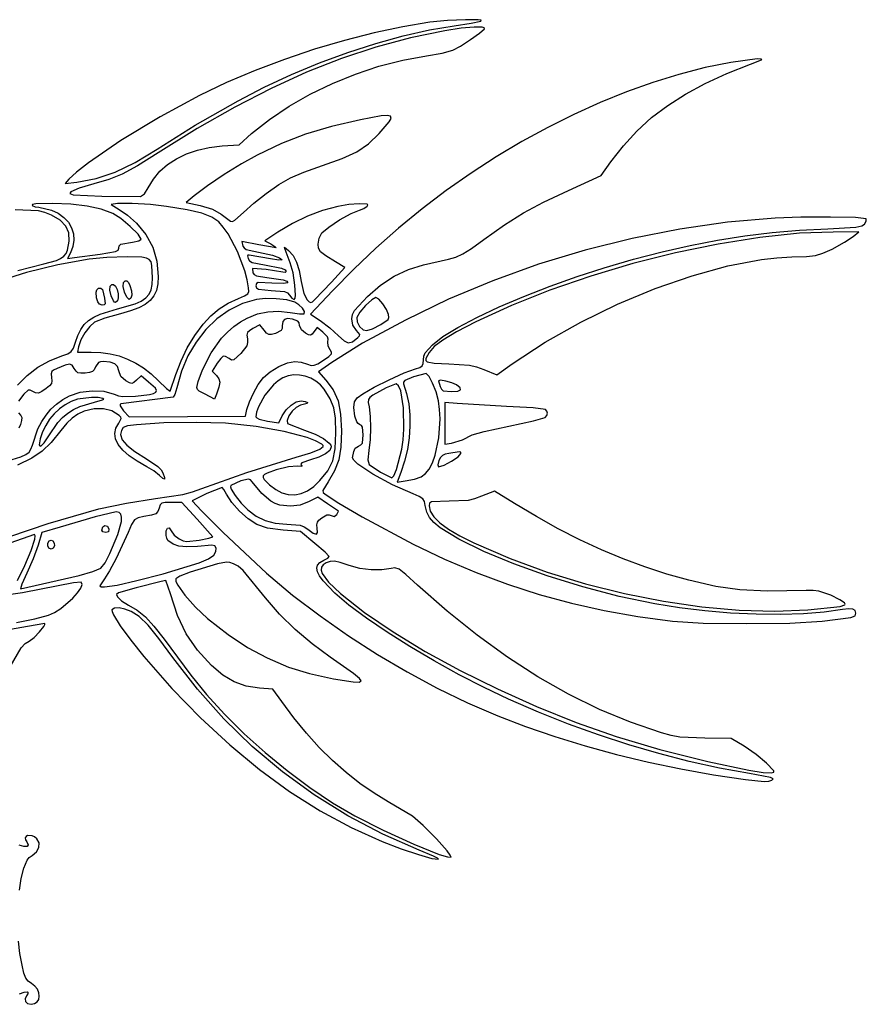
# Model space of a CAD drawing. Extents: x 118 to 372, y 32 to 229.
# Tile 2 of 2: x 213 to 372, y 44 to 229. Entities that reach past the tile are written whole.
import ezdxf

# ---------------------------------------------------------------- set-up
doc = ezdxf.new("R2010")
doc.units = 0

msp = doc.modelspace()

# ---------------------------------------------------------------- linework, layer by layer
at = {"layer": 'Layer 1', "color": 7}
for points in [[(290.159905, 228.741255), (285.050274, 227.914294), (279.676886, 226.77562), (274.129866, 225.354173), (268.499336, 223.678891), (262.875421, 221.778713), (257.348244, 219.682578), (252.007929, 217.419424), (246.9446, 215.018191), (239.561618, 211.026839), (232.19848, 206.555929), (226.078884, 202.382675), (223.86782, 200.650549), (222.426529, 199.284292), (221.720973, 198.508181), (223.908197, 198.755125), (227.547322, 199.417686), (231.140146, 200.616029), (234.891719, 202.436143), (239.007095, 204.964018), (246.14203, 209.444299), (254.176549, 214.030413), (259.07975, 216.565453), (264.205366, 218.938437), (269.464928, 221.119597), (274.769965, 223.079168), (280.032007, 224.787386), (285.162584, 226.214483), (290.073226, 227.330694), (294.675463, 228.106255), (297.921021, 228.600144), (299.684911, 228.9882), (299.76904, 229.130965), (299.233465, 229.217505), (296.81418, 229.235144), (293.449009, 229.067575), (290.159905, 228.741255), (290.159905, 228.741255)], [(292.982129, 227.153754), (286.484468, 225.815472), (280.026908, 224.087342), (273.556946, 221.946627), (267.022078, 219.37059), (260.369801, 216.336492), (253.547612, 212.821597), (246.503007, 208.803166), (239.183484, 204.258462), (235.269302, 201.800592), (232.423376, 200.232383), (229.941252, 199.213185), (227.118476, 198.402347), (224.357989, 197.595368), (222.814585, 196.92068), (222.617801, 196.586092), (223.224689, 196.387103), (228.635422, 196.144568), (235.867371, 196.074012), (236.603795, 196.567902), (237.313761, 197.696791), (238.275563, 199.321155), (239.484999, 200.776433), (240.928426, 202.055598), (242.592201, 203.151621), (244.462683, 204.057475), (246.526227, 204.766132), (248.769193, 205.270563), (251.177936, 205.563741), (254.352938, 205.775407), (256.716551, 207.856798), (260.070973, 210.531709), (263.747857, 213.010664), (267.692632, 215.269683), (271.850727, 217.28479), (276.167572, 219.032005), (280.588597, 220.487352), (285.059231, 221.626853), (289.524905, 222.426529), (292.452962, 222.942467), (294.428519, 223.484863), (295.87105, 224.27255), (297.766681, 225.500107), (299.483717, 226.734279), (300.390467, 227.54181), (300.349953, 227.719026), (299.986977, 227.828442), (298.432549, 227.850491), (296.004995, 227.621185), (292.982129, 227.153754), (292.982129, 227.153754)], [(346.604385, 221.227084), (341.760853, 220.232183), (336.871019, 218.972956), (331.949766, 217.457932), (327.011977, 215.695635), (322.072534, 213.694593), (317.14632, 211.463333), (312.248218, 209.01038), (307.39311, 206.344262), (302.595881, 203.473505), (297.871412, 200.406636), (293.234586, 197.152182), (288.700286, 193.718668), (284.283395, 190.114622), (279.998796, 186.348571), (275.861372, 182.42904), (271.886005, 178.364557), (267.723224, 173.954832), (269.592948, 172.755387), (271.370067, 171.42365), (273.014894, 169.933163), (274.053384, 168.950345), (274.84052, 168.579377), (275.614427, 168.797107), (276.61323, 169.580385), (276.921911, 169.874183), (276.992466, 170.1316), (276.366285, 170.920941), (275.718056, 171.882261), (275.519618, 173.108165), (275.605056, 173.902466), (275.991459, 174.673617), (278.447675, 177.270945), (280.913814, 179.398086), (283.465942, 181.085357), (286.137133, 182.355909), (288.96046, 183.232893), (293.617129, 184.291227), (295.030446, 184.690859), (296.351159, 185.292235), (297.962913, 186.31033), (300.249356, 187.960118), (304.168499, 190.763601), (307.684152, 192.978385), (311.45116, 194.994732), (316.124366, 197.202902), (322.262703, 199.989848), (324.097149, 202.565128), (326.450426, 205.58448), (328.986431, 208.338009), (331.745679, 210.854239), (334.768683, 213.161697), (338.095958, 215.288907), (341.768019, 217.264395), (345.82538, 219.116686), (350.308554, 220.874306), (352.367896, 221.712154), (352.40214, 221.791391), (352.268126, 221.836728), (351.543277, 221.862084), (346.604385, 221.227084), (346.604385, 221.227084)], [(277.107119, 210.467355), (271.665518, 209.192944), (266.83246, 207.733325), (262.303672, 205.982664), (257.774885, 203.835128), (254.81651, 202.177623), (251.543943, 200.153008), (248.423512, 198.055633), (245.921544, 196.179846), (244.404598, 194.945123), (247.050433, 194.380678), (249.369949, 193.688351), (251.001547, 192.757899), (252.765437, 191.417343), (253.096166, 191.368836), (253.585646, 191.611371), (255.199605, 193.075399), (257.108465, 194.818894), (259.410893, 196.625228), (261.812539, 198.279426), (264.019055, 199.566515), (266.50173, 200.60721), (270.016281, 201.859572), (273.719348, 203.17367), (276.463299, 204.461309), (278.638396, 205.947387), (280.634899, 207.856798), (282.539349, 210.055597), (282.870423, 210.713679), (282.747157, 211.106765), (282.139373, 211.256764), (281.016891, 211.185589), (277.107119, 210.467355), (277.107119, 210.467355)], [(215.547358, 194.380678), (216.129442, 194.138143), (216.817359, 194.0279), (219.180971, 193.463455), (220.445253, 192.89653), (221.503243, 192.142743), (222.34047, 191.233512), (222.942467, 190.200259), (223.294763, 189.074401), (223.382888, 187.887358), (223.192374, 186.670549), (222.708751, 185.455395), (222.179584, 184.397061), (223.484863, 184.608727), (228.282644, 185.243728), (231.166604, 185.724388), (231.656083, 185.982908), (231.775146, 186.33734), (231.84515, 186.787132), (232.176431, 187.078173), (234.350425, 187.501507), (235.523412, 187.757271), (236.008482, 188.065952), (235.399389, 189.009082), (233.940321, 190.451613), (232.183597, 191.900759), (230.681534, 192.863733), (228.495413, 193.661893), (225.839656, 194.248386), (222.773795, 194.609984), (219.35736, 194.733456), (216.222046, 194.649671), (215.582085, 194.539979), (215.547358, 194.380678), (215.547358, 194.380678)], [(230.364034, 194.557067), (231.845702, 193.639844), (233.419973, 192.5771), (235.126537, 191.064565), (236.886568, 188.928604), (238.147199, 186.544597), (238.911735, 183.915849), (239.183484, 181.04567), (239.104522, 179.635729), (238.849447, 178.431254), (238.390974, 177.4062), (237.701816, 176.534521), (236.75469, 175.790173), (235.52231, 175.147111), (233.97739, 174.57929), (232.092646, 174.060665), (229.160179, 173.209588), (227.259588, 172.437886), (226.334097, 171.641931), (225.438371, 170.488788), (224.694781, 169.163666), (224.225697, 167.851772), (224.01403, 166.863994), (226.589309, 166.863994), (228.43285, 166.783999), (230.18544, 166.541533), (231.855348, 166.132875), (233.450841, 165.554306), (234.980189, 164.802103), (236.451659, 163.872547), (237.87352, 162.761916), (239.25404, 161.466491), (240.744527, 160.015691), (241.441263, 159.490934), (242.499597, 162.630658), (243.472493, 165.23901), (244.647133, 167.675383), (246.026826, 169.953006), (247.614878, 172.085108), (249.082765, 173.678673), (250.600262, 174.964659), (252.283123, 176.019134), (254.247105, 176.918167), (255.398043, 177.415915), (255.993356, 177.804522), (256.191793, 178.25266), (256.152106, 178.929002), (255.899511, 180.421762), (255.434423, 182.113374), (254.035438, 185.724388), (252.292494, 189.024516), (251.397458, 190.327521), (250.542936, 191.276232), (249.229389, 192.190147), (247.363524, 192.925469), (244.644377, 193.568186), (240.770985, 194.204289), (237.745914, 194.52234), (234.323967, 194.711407), (231.523792, 194.73511), (230.364034, 194.557067), (230.364034, 194.557067)], [(272.873783, 194.204289), (270.023998, 193.423768), (267.194057, 192.352204), (264.390575, 190.989599), (261.620165, 189.335953), (259.185997, 187.748452), (260.314886, 187.148729), (261.086588, 186.698937), (261.302665, 186.407895), (258.057107, 186.97234), (254.882105, 187.60734), (255.058494, 186.760673), (255.27898, 186.393012), (255.658217, 186.121263), (257.104606, 185.772895), (260.619157, 185.018832), (261.941524, 184.557464), (262.466832, 184.185394), (261.823012, 184.128067), (260.279608, 184.361783), (256.262349, 185.05411), (256.005276, 185.015318), (255.928863, 184.892603), (256.08155, 184.397061), (256.332905, 183.977034), (256.822384, 183.682685), (259.150719, 183.232893), (262.325721, 182.624351), (262.980565, 182.32008), (263.172388, 181.962892), (262.991589, 181.786503), (262.572665, 181.821781), (259.428531, 182.377407), (256.89294, 182.562615), (256.963495, 181.751226), (257.172957, 181.414433), (257.607315, 181.173552), (259.574052, 180.834003), (262.594714, 180.423898), (263.299719, 180.174198), (263.525166, 179.881502), (262.647631, 179.75362), (260.526553, 179.810947), (257.955683, 179.894731), (257.594637, 179.706767), (257.52794, 179.317057), (257.607315, 178.916324), (257.977732, 178.677647), (260.385442, 178.435112), (262.863707, 178.201397), (263.431459, 177.943979), (263.807388, 177.51789), (264.274819, 176.971084), (264.689333, 176.741778), (264.851391, 176.956339), (264.920844, 177.538836), (264.821625, 179.44053), (264.471052, 181.712641), (263.9485, 183.620949), (262.995999, 186.090395), (262.903395, 186.549006), (263.630999, 185.949284), (264.491998, 184.969774), (265.147945, 183.748831), (265.645141, 182.164086), (266.02989, 180.093169), (266.51055, 177.866258), (267.123502, 176.671222), (267.527543, 176.29364), (267.815828, 176.164104), (268.110729, 176.279308), (268.534614, 176.635945), (271.709616, 179.987336), (274.179062, 182.703726), (272.450449, 183.76206), (270.628131, 184.915755), (269.645864, 185.68911), (269.245682, 186.336788), (269.169614, 187.113451), (269.381281, 188.224702), (269.910448, 189.230119), (271.161707, 190.313809), (273.200103, 191.655468), (275.357561, 192.851606), (276.966008, 193.498733), (277.777397, 193.816233), (278.37712, 194.239567), (278.51768, 194.49478), (278.363891, 194.640852), (276.895452, 194.698178), (274.924305, 194.543838), (272.873783, 194.204289), (272.873783, 194.204289)], [(212.88099, 182.151753), (217.734582, 183.409282), (220.081107, 184.056409), (220.881678, 184.412632), (221.478438, 184.829214), (221.904872, 185.335092), (222.194467, 185.959206), (222.497085, 187.677896), (222.424875, 189.222402), (221.866494, 190.508939), (220.78556, 191.597039), (219.145694, 192.546232), (217.93357, 193.053351), (216.698296, 193.348802), (212.372356, 193.569289)], [(354.894668, 192.017065), (346.000942, 191.225795), (337.058433, 189.9467), (328.124192, 188.194661), (319.255271, 185.984562), (310.508719, 183.331285), (301.941588, 180.249714), (293.610928, 176.754732), (285.573791, 172.86122), (277.526043, 168.53087), (271.780171, 164.888437), (269.275447, 163.124547), (270.616004, 161.607602), (272.011131, 159.741737), (272.913471, 157.687356), (273.399091, 155.203027), (273.544061, 152.047318), (273.450355, 149.000749), (273.058991, 146.618947), (272.283982, 144.561259), (271.039337, 142.487034), (270.082427, 140.890714), (270.131485, 140.522502), (270.474893, 140.193977), (273.089308, 138.498989), (277.446668, 135.947412), (286.984903, 130.774805), (292.919842, 127.969944), (298.8184, 125.474315), (304.720266, 123.276343), (310.665126, 121.364451), (316.692669, 119.727065), (322.842582, 118.352609), (329.154552, 117.229507), (335.668267, 116.346184), (341.424612, 116.00884), (349.492755, 115.896392), (357.660117, 116.00884), (363.714118, 116.346184), (369.124851, 117.034101), (369.910333, 117.358216), (370.064122, 117.827852), (369.935689, 118.344892), (369.512906, 118.630422), (368.739551, 118.691056), (367.559398, 118.533408), (364.130768, 118.033387), (360.212245, 117.721467), (355.909249, 117.59393), (351.3272, 117.647053), (346.571519, 117.877117), (341.747624, 118.2804), (336.960937, 118.853182), (332.316876, 119.591742), (325.666735, 120.996515), (318.862805, 122.786588), (312.177938, 124.85778), (305.884984, 127.105913), (300.256797, 129.426807), (295.566228, 131.716281), (292.086128, 133.870156), (290.88527, 134.863688), (290.089349, 135.784252), (289.60428, 136.824947), (289.27796, 138.077309), (289.128029, 138.840192), (288.819349, 139.338491), (288.166709, 139.744185), (286.984903, 140.229255), (283.161671, 141.912668), (279.417815, 143.959882), (276.626459, 145.835118), (275.86082, 146.540812), (275.660729, 147.002593), (275.872396, 148.202038), (276.114931, 148.792941), (276.754341, 149.225094), (277.219567, 149.451092), (277.486355, 149.789539), (277.636286, 151.306484), (277.499585, 152.757284), (277.293981, 153.097384), (276.966008, 153.282041), (276.669454, 153.44465), (276.419202, 153.762701), (276.084063, 154.798986), (275.869089, 156.462555), (275.978229, 157.524196), (276.510704, 158.281567), (277.56573, 159.032322), (279.704447, 160.261533), (282.531081, 161.669338), (285.344485, 162.931622), (287.443514, 163.72427), (288.255455, 163.988302), (288.700286, 164.275485), (288.887148, 164.701575), (288.925182, 165.382326), (288.991328, 166.076858), (289.242682, 166.705244), (290.618516, 168.239828), (292.549425, 169.74823), (295.383224, 171.476566), (298.967779, 173.357038), (303.150955, 175.321847), (307.780615, 177.303191), (312.704624, 179.233273), (317.770847, 181.044292), (322.827148, 182.668448), (328.362593, 184.278756), (333.726886, 185.67533), (338.963847, 186.866024), (344.1173, 187.858695), (349.231065, 188.661196), (354.348965, 189.281382), (359.51482, 189.727109), (364.772452, 190.006231), (370.081761, 190.328141), (371.162144, 190.556895), (371.686901, 190.888176), (372.01763, 191.448211), (372.004401, 191.875954), (369.966006, 192.09148), (365.301619, 192.197864), (359.71119, 192.178572), (354.894668, 192.017065), (354.894668, 192.017065)], [(359.480782, 189.194841), (352.016082, 188.389584), (344.219826, 187.138256), (336.240015, 185.480957), (328.224651, 183.457789), (320.321735, 181.108853), (312.679268, 178.474249), (305.445252, 175.594078), (298.767688, 172.508442), (295.162738, 170.633206), (292.602893, 169.121773), (290.929402, 167.874923), (289.983516, 166.793438), (289.396471, 165.653524), (289.391304, 165.287793), (289.626328, 165.029548), (290.960821, 164.749531), (293.687685, 164.641493), (297.594701, 164.403367), (298.896673, 164.095789), (300.284634, 163.583159), (302.683524, 162.59538), (305.576304, 164.641493), (311.792087, 168.711875), (318.446086, 172.465998), (325.367976, 175.838956), (332.387432, 178.765842), (339.334127, 181.181751), (346.037735, 183.021778), (352.327932, 184.221016), (355.264775, 184.560057), (358.034392, 184.714561), (360.792124, 184.797243), (362.501444, 184.979144), (363.873419, 185.399171), (365.619119, 186.196228), (367.947454, 187.466229), (369.534955, 188.524563), (370.593289, 189.406508), (365.830786, 189.37123), (359.480782, 189.194841), (359.480782, 189.194841)], [(226.236531, 184.291227), (220.345966, 183.218906), (214.47359, 181.78485), (208.657438, 180.004354)], [(212.808919, 160.659511), (214.598923, 162.456956), (216.595219, 163.996019), (218.767629, 165.24156), (221.085973, 166.158438), (222.222579, 166.54043), (222.876321, 166.938959), (223.278708, 167.582228), (223.661252, 168.69844), (224.125169, 169.991178), (224.667221, 171.082998), (225.322547, 172.001186), (226.126288, 172.773025), (227.113584, 173.425803), (228.319575, 173.986802), (231.528201, 174.94261), (234.855339, 175.896764), (236.010411, 176.421591), (236.872788, 177.019591), (237.477196, 177.72177), (237.858362, 178.559136), (238.051011, 179.562693), (238.089872, 180.763447), (238.001126, 183.082411), (237.837484, 183.777839), (237.512198, 184.233901), (236.96367, 184.503101), (236.130301, 184.637942), (233.362647, 184.714561), (229.521777, 184.595498), (226.236531, 184.291227), (226.236531, 184.291227)], [(231.457646, 178.611501), (231.671517, 177.774205), (231.686951, 177.019591), (231.517177, 176.44357), (231.175423, 176.142055), (230.986839, 176.201587), (230.777997, 176.472785), (230.377263, 177.412056), (230.128665, 178.483619), (230.187645, 179.211224), (230.495223, 179.524314), (230.822645, 179.519905), (231.150067, 179.211224), (231.457646, 178.611501), (231.457646, 178.611501)], [(233.891814, 179.352335), (234.171832, 178.378888), (234.226953, 177.544348), (234.070408, 176.961162), (233.715425, 176.741778), (233.277209, 177.158497), (232.855529, 178.117612), (232.599213, 179.182561), (232.657091, 179.91678), (232.964118, 180.215539), (233.287682, 180.216641), (233.604631, 179.926702), (233.891814, 179.352335), (233.891814, 179.352335)], [(228.741255, 178.576224), (229.129311, 176.988723), (229.217505, 175.899521), (229.040014, 175.723683), (228.6707, 175.683444), (228.196654, 175.839989), (227.841671, 176.300805), (227.61898, 177.052664), (227.54181, 178.082334), (227.674653, 178.55638), (227.996012, 178.831988), (228.390131, 178.856241), (228.741255, 178.576224), (228.741255, 178.576224)], [(257.598496, 176.741778), (254.966303, 175.942515), (252.488727, 174.70669), (250.198012, 173.070682), (248.126406, 171.070872), (246.306155, 168.743639), (244.769503, 166.125365), (243.548698, 163.252429), (242.675986, 160.161212), (242.309979, 158.922079), (241.97043, 158.397322), (232.19848, 157.127321), (232.027603, 156.997786), (232.048549, 156.752495), (232.692369, 155.822043), (233.715425, 154.693153), (244.651543, 154.763709), (255.587661, 154.834264), (255.834606, 156.068987), (256.284949, 157.526953), (257.029641, 159.160204), (257.952927, 160.747154), (258.939052, 162.066213), (260.201887, 163.165337), (261.792144, 164.138784), (263.428703, 164.834418), (264.830445, 165.100104), (266.02548, 164.958993), (267.194057, 164.606215), (267.890794, 164.364782), (268.455239, 164.36809), (269.138746, 164.675668), (270.19267, 165.347049), (271.209112, 166.046541), (271.683157, 166.497987), (271.72064, 166.850214), (271.427393, 167.25205), (271.043747, 167.962016), (271.00406, 168.804273), (271.039337, 169.283279), (270.915865, 169.699447), (270.086837, 170.568163), (268.993225, 171.450108), (268.393502, 170.638719), (268.036315, 170.218141), (267.732044, 170.052225), (267.361627, 170.11782), (266.806001, 170.391774), (266.047529, 171.040004), (265.71239, 171.873442), (265.597186, 172.337565), (265.372841, 172.649553), (264.371833, 173.002331), (263.434215, 173.127457), (262.850478, 172.997921), (262.551168, 172.570729), (262.466832, 171.802886), (262.416671, 171.27427), (262.224297, 170.907712), (261.161553, 170.356496), (260.419066, 170.152546), (259.93124, 170.153649), (259.529404, 170.406106), (259.044885, 170.956219), (258.233496, 171.979275), (256.963495, 171.273719), (256.282193, 170.866371), (255.93162, 170.502017), (255.832401, 170.038445), (255.905161, 169.33344), (255.9454, 168.63064), (255.803738, 168.05021), (254.670438, 166.581772), (253.35193, 165.377917), (252.948992, 165.356419), (252.483215, 165.629271), (251.838292, 166.027249), (251.371964, 166.061424), (250.905635, 165.659037), (250.260713, 164.747326), (249.308213, 163.300936), (250.119602, 162.454269), (250.576009, 161.848483), (250.728144, 161.179858), (250.576009, 160.266494), (250.119602, 158.926489), (249.766824, 158.044544), (248.002934, 158.926489), (246.864123, 159.54385), (246.563021, 159.831861), (246.433072, 160.18767), (246.66348, 161.347428), (247.509045, 163.512603), (249.088278, 166.690912), (251.067693, 169.439273), (252.179564, 170.621218), (253.357994, 171.658468), (254.591821, 172.538621), (255.869883, 173.249276), (257.821187, 174.004441), (259.732802, 174.422263), (261.723793, 174.509355), (263.913222, 174.272332), (265.71239, 174.016568), (266.559057, 174.025387), (266.615832, 174.46636), (266.245966, 175.092541), (265.591673, 175.731951), (264.795167, 176.212611), (263.283734, 176.632637), (261.329123, 176.87407), (259.308366, 176.917065), (257.598496, 176.741778), (257.598496, 176.741778)], [(278.094897, 175.612888), (276.995773, 174.350605), (276.472119, 173.372748), (276.477631, 172.527183), (276.966008, 171.661775), (277.603764, 171.042208), (278.337432, 170.885663), (279.381986, 171.205368), (280.952399, 172.014553), (282.310594, 172.949414), (282.470447, 173.354007), (282.398789, 173.884276), (281.984275, 174.877016), (281.305177, 175.925979), (280.573163, 176.756661), (279.999899, 177.094556), (279.259065, 176.657993), (278.094897, 175.612888), (278.094897, 175.612888)], [(211.803501, 146.671863), (213.395412, 147.214259), (214.372166, 147.660193), (214.965274, 148.082975), (215.320257, 148.618206), (215.582636, 149.401483), (216.633804, 152.462935), (217.331987, 153.808039), (218.144686, 155.028292), (219.071486, 156.122869), (220.111975, 157.090941), (221.265738, 157.931683), (222.532362, 158.644267), (224.543197, 159.323915), (226.765698, 159.609996), (228.961741, 159.492587), (230.893201, 158.961767), (231.705693, 158.667969), (232.551258, 158.516385), (234.950148, 158.573711), (237.557949, 158.887904), (238.321727, 159.088409), (238.746921, 159.341003), (238.849654, 159.663051), (238.646049, 160.071915), (237.384316, 161.219546), (235.973204, 162.383713), (235.126537, 161.572324), (234.618867, 161.134108), (234.240182, 160.977011), (233.801966, 161.091113), (233.115702, 161.466491), (232.180841, 162.255831), (231.775146, 163.336214), (231.535918, 164.132169), (231.025493, 164.650312), (230.157879, 164.943559), (228.847089, 165.064826), (228.328946, 165.03947), (227.956324, 164.888437), (227.435977, 164.077048), (227.435977, 164.077048)], [(227.435977, 164.077048), (227.187378, 163.537959), (226.849483, 163.203922), (226.319765, 163.015407), (225.495698, 162.91288), (224.645172, 162.877051), (224.115454, 162.970207), (223.764329, 163.255185), (223.449585, 163.794825), (223.061529, 164.390138), (222.56764, 164.588576), (221.703334, 164.390138), (220.204028, 163.794825), (219.54312, 163.490554), (219.20302, 163.186283), (219.10766, 162.76295), (219.180971, 162.101491), (219.244912, 161.43893), (219.136874, 160.954962), (218.80394, 160.523912), (218.193193, 160.020101), (217.35314, 159.426993), (216.737984, 159.164614), (216.188973, 159.206507), (215.547358, 159.526212), (215.140561, 159.7252), (214.806524, 159.71583), (213.959857, 158.926489), (212.992474, 157.637196)], [(287.055459, 162.207324), (285.463548, 161.514998), (285.205028, 161.220097), (285.221013, 160.902046), (285.79159, 159.105772), (286.180679, 157.154882), (286.388694, 155.086583), (286.416048, 152.938082), (286.263155, 150.746587), (285.930428, 148.549304), (285.418279, 146.38344), (284.727124, 144.286202), (284.021568, 142.451756), (285.503235, 142.698701), (287.25555, 143.035494), (288.488619, 143.461583), (289.357886, 144.053038), (290.018794, 144.885925), (290.632779, 146.083027), (291.147132, 147.497584), (291.84883, 150.777317), (292.067662, 154.321634), (291.978434, 156.06692), (291.747406, 157.727044), (291.30478, 159.374627), (290.667023, 161.012289), (289.996194, 162.286148), (289.454349, 162.842325), (287.055459, 162.207324), (287.055459, 162.207324)], [(262.537388, 162.030935), (261.684037, 161.489917), (260.817044, 160.725657), (259.199226, 158.758919), (257.998127, 156.593744), (257.652032, 155.581437), (257.52794, 154.693153), (257.690549, 154.497471), (258.140892, 154.291868), (259.679886, 153.917041), (261.796554, 153.564263), (262.466832, 154.90482), (263.217036, 156.039773), (264.10284, 156.920064), (265.061404, 157.48947), (266.02989, 157.691766), (266.753636, 157.607981), (267.163189, 157.418363), (267.156023, 157.215516), (266.629612, 157.092043), (265.879959, 156.880377), (265.077389, 156.457043), (264.342068, 155.775189), (263.719194, 154.865132), (263.360904, 154.001377), (263.419333, 153.45843), (266.629612, 152.223707), (268.63273, 151.4498), (270.219129, 150.609748), (271.263131, 149.782924), (271.542459, 149.399278), (271.63906, 149.048705), (271.349672, 148.415358), (270.541038, 147.765475), (269.302457, 147.148665), (267.723224, 146.614537), (266.135723, 146.054502), (265.917442, 145.835669), (266.02989, 145.626758), (266.186986, 145.480135), (266.122494, 145.406272), (265.289056, 145.450369), (263.639819, 145.335717), (261.302665, 144.744813), (259.601613, 144.155564), (259.126052, 143.897113), (258.886135, 143.629153), (258.871115, 143.326467), (259.070241, 142.963836), (260.067942, 141.957867), (261.220809, 141.056492), (262.398481, 140.442024), (263.59269, 140.113638), (264.795167, 140.070505), (265.997644, 140.3118), (267.191852, 140.836695), (268.369525, 141.644363), (269.522392, 142.733979), (271.012328, 144.590473), (271.916873, 146.446967), (272.365011, 148.687108), (272.485727, 151.69454), (272.412416, 154.426916), (272.110901, 156.408536), (271.458812, 158.079271), (270.333781, 159.87899), (269.628363, 160.722418), (268.778251, 161.42074), (267.817344, 161.964445), (266.779543, 162.344026), (265.698747, 162.549974), (264.608856, 162.57278), (263.54377, 162.402937), (262.537388, 162.030935), (262.537388, 162.030935)], [(281.940178, 160.161212), (279.435454, 158.7501), (278.89857, 158.333932), (278.632884, 157.934301), (278.592094, 157.395763), (278.729898, 156.562876), (278.947628, 154.758196), (279.01653, 152.629402), (278.933296, 150.421232), (278.69462, 148.378427), (278.53146, 146.636585), (278.765176, 145.76787), (280.895073, 144.299431), (282.998512, 143.227868), (283.405309, 143.649548), (283.898095, 144.80214), (284.903513, 148.625371), (285.163342, 150.408761), (285.288813, 152.38852), (285.181325, 156.399717), (284.670349, 159.584089), (284.291457, 160.53032), (283.845179, 160.866768), (281.940178, 160.161212), (281.940178, 160.161212)], [(291.747406, 161.466491), (292.100184, 160.372879), (292.326734, 159.887258), (292.669039, 159.609996), (294.216852, 159.455656), (295.362278, 159.529519), (295.892547, 159.755517), (295.814275, 160.140266), (295.134075, 160.690379), (294.24772, 161.099381), (293.12324, 161.422393), (292.15751, 161.573426), (291.747406, 161.466491), (291.747406, 161.466491)], [(224.049308, 158.009266), (222.846211, 157.562093), (221.707193, 156.94542), (220.646723, 156.174958), (219.67927, 155.266417), (218.819305, 154.235506), (218.081296, 153.097935), (217.479713, 151.869413), (217.029026, 150.56565), (216.866417, 149.468731), (216.961433, 149.242319), (217.156908, 149.225094), (217.797971, 149.801666), (218.687082, 151.165373), (220.344036, 153.610566), (221.250648, 154.583461), (222.232501, 155.407528), (223.306958, 156.095997), (224.491383, 156.662095), (227.259588, 157.480099), (228.750075, 157.868155), (228.956229, 158.025803), (228.811811, 158.150377), (227.913881, 158.331727), (226.655455, 158.357634), (224.049308, 158.009266), (224.049308, 158.009266)], [(292.982129, 153.493708), (292.982129, 149.577872), (294.216852, 149.789539), (296.262964, 150.4069), (298.09741, 151.341762), (300.328731, 151.950304), (304.941303, 152.929263), (309.562695, 153.925861), (311.749919, 154.552042), (312.073482, 154.958288), (312.195301, 155.394299), (312.112067, 155.797238), (311.820474, 156.104265), (309.518598, 156.373258), (304.51797, 156.66871), (295.275186, 157.197877), (292.982129, 157.374266), (292.982129, 153.493708), (292.982129, 153.493708)], [(207.618672, 130.982062), (218.5592, 134.71324), (228.070977, 137.442309), (233.217126, 138.527101), (238.654317, 139.34731), (243.804876, 140.127831), (245.599634, 140.602428), (247.367934, 141.252311), (255.808147, 144.246514), (265.042111, 147.108426), (267.841184, 147.960605), (269.495934, 148.607732), (270.132036, 149.122568), (270.10737, 149.353114), (269.87517, 149.577872), (268.715619, 150.188895), (267.107516, 150.794956), (262.8152, 151.932665), (257.537311, 152.871937), (251.812936, 153.493708), (246.333853, 153.670097), (240.232999, 153.555444), (235.124332, 153.215895), (233.446432, 152.982455), (232.621813, 152.717596), (232.269035, 152.153151), (232.127924, 151.37704), (232.412351, 150.417373), (233.292091, 149.361795), (234.806832, 148.167311), (236.99626, 146.790926), (239.112928, 145.366585), (239.714856, 144.761901), (240.065429, 144.180369), (240.373007, 143.344726), (240.382929, 142.998562), (240.075351, 143.128649), (239.430429, 143.721757), (238.376504, 144.546376), (237.031538, 145.344536), (235.215489, 146.364698), (233.714874, 147.407185), (232.537546, 148.461247), (231.691361, 149.516136), (231.184174, 150.561103), (231.023839, 151.585399), (231.218212, 152.578276), (231.775146, 153.528986), (232.260216, 154.366833), (232.162099, 154.630314), (231.845702, 154.940098), (230.49357, 155.806057), (228.913234, 156.232147), (227.167535, 156.215059), (225.319309, 155.751487), (225.319309, 155.751487)], [(225.319309, 155.751487), (224.104981, 155.194208), (223.039481, 154.468257), (222.020283, 153.484337), (220.944861, 152.153151), (219.120338, 149.873875), (217.43472, 148.259364), (215.458061, 146.968968), (212.760412, 145.662036)], [(213.007356, 155.469265), (213.429036, 154.978131), (213.602669, 154.556452), (213.558021, 154.035553), (213.324857, 153.246763), (213.019483, 152.546168)], [(293.722963, 147.84926), (292.994256, 147.694368), (292.497059, 147.456794), (292.145384, 147.080314), (291.853239, 146.508703), (291.628343, 145.675265), (291.747406, 145.344536), (292.810701, 145.651563), (294.221262, 146.372002), (295.453229, 147.204889), (295.980742, 147.84926), (295.930581, 148.047697), (295.658832, 148.113843), (293.722963, 147.84926), (293.722963, 147.84926)], [(254.705716, 142.663423), (252.800715, 141.816756), (252.75772, 141.569053), (252.899934, 141.144824), (253.620924, 139.933803), (254.72556, 138.51773), (255.975717, 137.230642), (257.56873, 136.033402), (259.247733, 135.219807), (261.125173, 134.750172), (263.313499, 134.584807), (265.791765, 134.36873), (266.538111, 134.083752), (267.264613, 133.597029), (268.249635, 132.876039), (268.847704, 132.670986), (269.0952, 132.981872), (269.028503, 133.808695), (268.957396, 134.449208), (269.041732, 134.911127), (269.33112, 135.306899), (269.87517, 135.748974), (270.845309, 136.309009), (271.224546, 136.329404), (271.603782, 136.207586), (272.216734, 136.026787), (272.697394, 136.348697), (273.014894, 137.018975), (270.968782, 138.394809), (269.099058, 139.629532), (267.47628, 138.782865), (265.822633, 138.134636), (263.983777, 137.936198), (261.996645, 138.156133), (261.119454, 138.455236), (260.284018, 138.901928), (258.630922, 140.302567), (256.822384, 142.487034), (256.496616, 142.866822), (256.147696, 143.011791), (254.705716, 142.663423), (254.705716, 142.663423)], [(248.285156, 140.299811), (245.533488, 138.959254), (247.28911, 137.049843), (251.376374, 132.997306), (259.468219, 125.342023), (264.40029, 121.264337), (269.542787, 117.353255), (274.861398, 113.629863), (280.321809, 110.115243), (285.889706, 106.83048), (291.530778, 103.796658), (297.210711, 101.034861), (302.895191, 98.566173), (308.105212, 96.569257), (313.592632, 94.688922), (319.304122, 92.939226), (325.186351, 91.334224), (331.185988, 89.887972), (337.249705, 88.614526), (343.32417, 87.527943), (349.356053, 86.642277), (352.830917, 86.293909), (353.741525, 86.329738), (354.294945, 86.501166), (354.522597, 86.7437), (354.052411, 86.986235), (350.132165, 87.735889), (344.474557, 88.790502), (338.804133, 90.047687), (333.127921, 91.504963), (327.452949, 93.15985), (321.786246, 95.009868), (316.134839, 97.052535), (310.505756, 99.285372), (304.906025, 101.705897), (300.320669, 103.880512), (295.620798, 106.303587), (290.936637, 108.896161), (286.39841, 111.579272), (282.136341, 114.273958), (278.280657, 116.901259), (274.961581, 119.382211), (272.309338, 121.637854), (270.108885, 123.91658), (269.436954, 124.838901), (269.046142, 125.633065), (268.933142, 126.311474), (269.094649, 126.88653), (269.527353, 127.370635), (270.227948, 127.776192), (270.982011, 128.168657), (271.286282, 128.481748), (270.483712, 129.306366), (268.569891, 130.951194), (265.853501, 133.173695), (262.607943, 133.42064), (259.715164, 133.782237), (257.669051, 134.514251), (256.07714, 135.555498), (254.432313, 137.023385), (252.985923, 138.656637), (251.989325, 140.193977), (251.521895, 141.089151), (251.213214, 141.4287), (248.285156, 140.299811), (248.285156, 140.299811)], [(299.8613, 139.805921), (298.541139, 139.314788), (297.316889, 139.0254), (293.793518, 138.853421), (290.472995, 138.747587), (290.048008, 138.496233), (289.983516, 138.006754), (290.205725, 136.993344), (290.881446, 135.931978), (292.024323, 134.814388), (293.647997, 133.632306), (295.766112, 132.377464), (298.39231, 131.041593), (305.223526, 128.093692), (312.165053, 125.560167), (319.341811, 123.369774), (326.641767, 121.541529), (333.952884, 120.094451), (341.163129, 119.047554), (348.160467, 118.419858), (354.832863, 118.230377), (361.068283, 118.49813), (367.127245, 119.133131), (367.983834, 119.410943), (368.05122, 119.574654), (367.947454, 119.768131), (367.04346, 120.372263), (365.372175, 121.214521), (363.123215, 122.003862), (362.048344, 122.132295), (360.715505, 122.131744), (353.47639, 122.012681), (348.28449, 122.211119), (343.81358, 122.846119), (338.737436, 124.036745), (334.583061, 125.19354), (330.472509, 126.524381), (326.393375, 128.034643), (322.333259, 129.7297), (318.279757, 131.614926), (314.220467, 133.695696), (310.142987, 135.977384), (306.034915, 138.465365), (302.26019, 140.758422), (299.8613, 139.805921), (299.8613, 139.805921)], [(239.359873, 137.58342), (239.14104, 136.928576), (238.720463, 136.525086), (237.896396, 136.253888), (236.467093, 135.995919), (235.419232, 135.765511), (234.725252, 135.34328), (234.170178, 134.497715), (233.539036, 132.997306), (231.276847, 128.098102), (230.051495, 125.808903), (229.094033, 124.283689), (228.247366, 122.978411), (228.460066, 122.82221), (229.082458, 122.800368), (231.462056, 123.141571), (235.197644, 123.965638), (240.100707, 125.23619), (246.856405, 127.31317), (248.633525, 128.068887), (249.590435, 128.728692), (249.99172, 129.413302), (250.049046, 130.05161), (249.788873, 130.504709), (249.237657, 130.633693), (246.544969, 130.348164), (244.523661, 130.280915), (243.051364, 130.425334), (242.005708, 130.774805), (241.01793, 131.497999), (240.775395, 131.925743), (240.665152, 132.432861), (240.675073, 133.309845), (240.903277, 133.813105), (241.250543, 133.846729), (241.617652, 133.314806), (242.190916, 132.503417), (243.134598, 131.797861), (243.857792, 131.45721), (244.554529, 131.32161), (246.874044, 131.586194), (248.673212, 131.925743), (249.414046, 132.185917), (246.521266, 135.50203), (243.593209, 138.641754), (241.582374, 138.641754), (240.461202, 138.620257), (239.836123, 138.496233), (239.528545, 138.180387), (239.359873, 137.58342), (239.359873, 137.58342)], [(227.365421, 135.960641), (220.768472, 134.020362), (217.381804, 132.997306), (216.64097, 130.598416), (215.728157, 128.076053), (214.524302, 125.342023), (213.580621, 123.269453), (213.324857, 122.413966), (224.366808, 124.91869), (226.947048, 125.652909), (228.392887, 126.320982), (229.263256, 127.319785), (230.117089, 129.046192), (231.594347, 132.625787), (232.277855, 135.061057), (232.326086, 135.876443), (232.180841, 136.437994), (231.843772, 136.756459), (231.316535, 136.842586), (227.365421, 135.960641), (227.365421, 135.960641)], [(229.9407, 133.597029), (229.852506, 133.138417), (229.340978, 132.997306), (228.811811, 133.134007), (228.600144, 133.455917), (228.77984, 134.088162), (229.191047, 134.333453), (229.641942, 134.175254), (229.9407, 133.597029), (229.9407, 133.597029)], [(212.79569, 124.001467), (214.170421, 126.799989), (215.326872, 129.615047), (216.020301, 131.775261), (216.116902, 132.399995), (216.005969, 132.60925), (211.3493, 131.021749)], [(219.674861, 131.021749), (219.713997, 130.485968), (219.485242, 130.069249), (219.104352, 129.890655), (218.687082, 130.069249), (218.474864, 130.499748), (218.497464, 130.999701), (218.711887, 131.413664), (219.075138, 131.586194), (219.401458, 131.423034), (219.674861, 131.021749), (219.674861, 131.021749)], [(270.686559, 127.282302), (270.12177, 126.916571), (269.806268, 126.473118), (269.744601, 125.940368), (269.941316, 125.306746), (271.128083, 123.690581), (273.40295, 121.532021), (277.907002, 117.966414), (283.234983, 114.325979), (289.255016, 110.678103), (295.835221, 107.090172), (302.843721, 103.629571), (310.148637, 100.363687), (317.618091, 97.359907), (325.120205, 94.685615), (333.304654, 92.267983), (342.309313, 90.002487), (350.004283, 88.385221), (352.695042, 87.974703), (354.259668, 87.912278), (354.651582, 88.019765), (354.669772, 88.269465), (353.307167, 89.711445), (351.353659, 91.351863), (349.109109, 92.886447), (346.674941, 94.332837), (341.700771, 94.368115), (337.048511, 94.588601), (335.395415, 94.884053), (333.586877, 95.391171), (327.777684, 97.371207), (321.972212, 99.788218), (316.180796, 102.636005), (310.413772, 105.908365), (304.681474, 109.599098), (298.994238, 113.702003), (293.362399, 118.210878), (287.796292, 123.119522), (285.635527, 125.088464), (284.374346, 126.091677), (283.589415, 126.393743), (282.8574, 126.259246), (281.117213, 125.980331), (279.122363, 125.985843), (277.028295, 126.269168), (274.990451, 126.823691), (273.330741, 127.37656), (272.243192, 127.621851), (271.4533, 127.582715), (270.686559, 127.282302), (270.686559, 127.282302)], [(250.295991, 127.141191), (245.189529, 125.540461), (243.271299, 124.774823), (242.464319, 124.283689), (242.5151, 123.827903), (242.850722, 123.131098), (244.206161, 121.22775), (246.189986, 119.000288), (248.461545, 116.875351), (252.294699, 113.860202), (255.9228, 111.433751), (259.603818, 109.443862), (263.595722, 107.738401), (267.550142, 106.526829), (272.053574, 105.50708), (275.750026, 104.950353), (276.871888, 104.930371), (277.283508, 105.127844), (276.924667, 105.624489), (275.841528, 106.534546), (271.462671, 109.608125), (268.063324, 112.088595), (264.878952, 114.793961), (261.952548, 117.684536), (259.327108, 120.720632), (255.133459, 125.835913), (254.162769, 126.703526), (253.294604, 127.141191), (252.602828, 127.379316), (251.967277, 127.458691), (250.295991, 127.141191), (250.295991, 127.141191)], [(239.712651, 123.825078), (235.055981, 122.590355), (231.744278, 121.668722), (231.389846, 121.345159), (231.528201, 120.932298), (232.317542, 120.182645), (233.609592, 119.380075), (235.262136, 118.396707), (236.775774, 117.148754), (238.382016, 115.411323), (240.312374, 112.959516), (245.321821, 106.221456), (248.26421, 102.571306), (251.616704, 98.888083), (255.303234, 95.237933), (259.247733, 91.687002), (263.374133, 88.301436), (267.606366, 85.14738), (271.868366, 82.290981), (276.084063, 79.798384), (281.371323, 77.117822), (287.161292, 74.493484), (291.919385, 72.590137), (293.431921, 72.116574), (294.111019, 72.072545), (293.984032, 72.456467), (293.412628, 73.238918), (291.381399, 75.52977), (288.906992, 78.00583), (286.87907, 79.727828), (282.328233, 82.479496), (279.667378, 84.067342), (277.035461, 85.888765), (274.441578, 87.935911), (271.894824, 90.200925), (269.404294, 92.675952), (266.979083, 95.353137), (264.628286, 98.224626), (262.360999, 101.282564), (260.702942, 103.610899), (258.16294, 103.787288), (255.680816, 104.161012), (253.440125, 104.951455), (251.311881, 106.218149), (249.167101, 108.020624), (246.546622, 110.88474), (244.448696, 113.973752), (242.787332, 117.446411), (241.476541, 121.461465), (240.629874, 123.966189), (239.712651, 123.825078), (239.712651, 123.825078)], [(212.62812, 116.086011), (216.048964, 116.772274), (218.616527, 117.475074), (219.746932, 117.995008), (220.939349, 118.757202), (223.176182, 120.667715), (224.05358, 121.645709), (224.658952, 122.525312), (224.908791, 123.221359), (224.719586, 123.648689), (223.321703, 123.538446), (220.415694, 122.978411), (213.695273, 121.699591), (208.77402, 121.002854)], [(230.505145, 118.49813), (230.537116, 118.152518), (230.827055, 117.512557), (232.075007, 115.508337), (234.037335, 112.80297), (236.502371, 109.713958), (241.743674, 103.741192), (247.112721, 98.212844), (252.595042, 93.140075), (258.17617, 88.534049), (263.841633, 84.405926), (269.576962, 80.766869), (275.367689, 77.628041), (281.199344, 75.000603), (284.75248, 73.634139), (288.007959, 72.535567), (290.496147, 71.840484), (291.747406, 71.68449), (291.582041, 71.854815), (290.847822, 72.226886), (288.14907, 73.377824), (281.2987, 76.377057), (274.72697, 79.836417), (268.447935, 83.743089), (262.475651, 88.084257), (256.824175, 92.847104), (251.507563, 98.018816), (246.53987, 103.586576), (241.935152, 109.537569), (239.327902, 113.080232), (237.269663, 115.574483), (235.59507, 117.202222), (234.138759, 118.145352), (232.926084, 118.627115), (231.845702, 118.850908), (231.003444, 118.810118), (230.505145, 118.49813), (230.505145, 118.49813)], [(211.419855, 107.773679), (213.501246, 111.327917), (214.217826, 112.139307), (214.947635, 112.606738), (215.891868, 113.293552), (216.945241, 114.344169), (217.740645, 115.355099), (217.926887, 115.71959), (217.910971, 115.922851), (214.665413, 115.323128), (211.468362, 114.789551)], [(213.141302, 65.842155), (213.490428, 68.031653), (213.959857, 70.026433), (214.590448, 71.52574), (214.996694, 72.010809), (215.51208, 72.390046), (216.340006, 73.05867), (216.7909, 73.876123), (216.83169, 74.726649), (216.429303, 75.494492), (215.9915, 75.863806), (215.526412, 76.080985), (214.683052, 76.111853), (214.389116, 75.952001), (214.236567, 75.69293), (214.267573, 75.347869), (214.524302, 74.930047), (214.789437, 74.394266), (214.581628, 74.08338), (213.983559, 74.037078), (213.077912, 74.295047)], [(213.148468, 46.425585), (214.067344, 46.756865), (214.625725, 46.800411), (214.780617, 46.55953), (214.489024, 46.037529), (214.209558, 45.476943), (214.290586, 44.965966), (214.682501, 44.593895), (215.335691, 44.450028), (215.997081, 44.570538), (216.472849, 44.898166), (216.762582, 45.382065), (216.865866, 45.971383), (216.782288, 46.615272), (216.511434, 47.262881), (216.052892, 47.863362), (215.406247, 48.365864), (214.773451, 48.806285), (214.339093, 49.375691), (213.99734, 50.29567), (213.642357, 51.78781), (213.243621, 53.956224), (212.97263, 56.269745)]]:
    msp.add_lwpolyline(points, dxfattribs=at)

doc.saveas('drawing.dxf')
